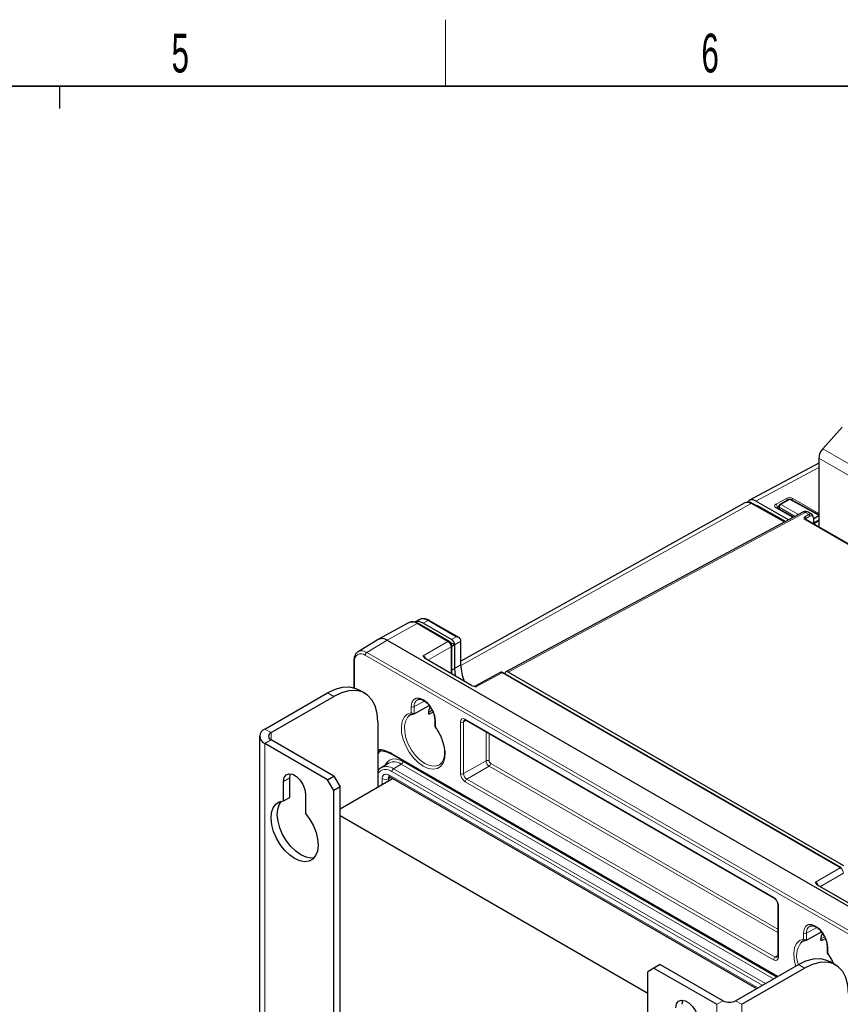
# Paper-space layout 'Blatt4' of a CAD drawing. Header units: millimetres. Extents: x 5 to 418, y 2 to 292.
# Tile 62 of 68: x 226 to 300, y 200 to 288. Entities that reach past the tile are written whole.
import ezdxf

# ---------------------------------------------------------------- set-up
doc = ezdxf.new("R2010")
doc.units = ezdxf.units.MM
doc.layers.add('SLD-0', color=7, linetype='Continuous')
doc.styles.add('SLDTEXTSTYLE0', font='TXT', dxfattribs={"width": 0.605})

psp = doc.layouts.new('Blatt4')

# ---------------------------------------------------------------- linework, layer by layer
at = {"color": 7, "linetype": 'Continuous', "lineweight": 25}
for p, q in [((298.748, 249.82), (300.488, 251.761)), ((298.388, 248.961), (298.388, 242.788)), ((298.388, 248.516), (292.134, 245.174)), ((295.668, 243.408), (292.723, 245.108)), ((295.669, 245.256), (294.879, 244.8)), ((298.388, 243.852), (295.867, 245.257)), ((291.733, 244.933), (266.134, 230.664)), ((295.363, 243.243), (292.411, 244.888)), ((295.38, 243.253), (293, 244.627)), ((296.106, 243.643), (294.618, 244.501)), ((294.779, 244.632), (294.772, 244.412)), ((296.964, 244.104), (270.19, 229.709)), ((325.524, 227.123), (297.191, 243.479)), ((297.776, 243.919), (297.492, 244.083)), ((298.388, 243.775), (297.933, 243.504)), ((297.933, 243.051), (297.933, 243.596)), ((298.388, 243.382), (297.933, 243.128)), ((262.405, 234.414), (261.969, 234.18)), ((261.43, 234.133), (258.707, 232.638)), ((265.071, 232.451), (262.284, 234.06)), ((265.296, 232.626), (262.755, 234.093)), ((265.955, 232.794), (263.287, 234.335)), ((258.688, 232.626), (256.87, 231.524)), ((259.497, 232.553), (305.318, 206.101)), ((265.579, 232.142), (265.146, 232.392)), ((265.577, 232.141), (265.312, 231.988)), ((265.312, 229.517), (265.312, 232.033)), ((265.577, 232.141), (265.579, 232.142)), ((265.579, 232.136), (265.579, 230.002)), ((266.134, 230.334), (266.134, 232.457)), ((267.105, 228.482), (262.92, 230.898)), ((256.501, 230.738), (256.501, 228.274)), ((269.67, 229.641), (267.361, 228.399)), ((300.426, 212.041), (269.963, 229.627)), ((300.651, 212.216), (270.387, 229.687)), ((248.467, 224.552), (254.123, 227.818)), ((249.032, 224.226), (254.689, 227.491)), ((257.489, 227.769), (256.923, 228.095)), ((261.938, 225.933), (263.278, 226.665)), ((263.633, 226.06), (263.355, 225.911)), ((258.649, 225.205), (258.649, 219.326)), ((263.784, 225.391), (263.784, 224.781)), ((266.573, 225.341), (294.366, 209.297)), ((247.998, 223.899), (247.998, 112.85)), ((254.123, 219.98), (248.467, 223.246)), ((254.689, 220.307), (249.032, 223.573)), ((259.572, 222.436), (259.963, 222.252)), ((259.963, 222.252), (294.649, 202.228)), ((259.649, 221.487), (258.946, 221.061)), ((264.203, 221.331), (264.317, 221.414)), ((250.729, 218.39), (250.729, 220.143)), ((254.123, 219.98), (254.689, 220.307)), ((254.689, 220.307), (255.255, 219.327)), ((259.722, 220.227), (292.774, 201.146)), ((250.164, 218.064), (250.164, 219.817)), ((254.689, 219.001), (254.123, 219.98)), ((255.255, 219.327), (254.689, 219.001)), ((255.255, 217.366), (259.966, 220.086)), ((255.255, 109.584), (255.255, 219.327)), ((250.164, 218.064), (250.729, 218.39)), ((252.144, 218.674), (252.144, 216.921)), ((254.689, 109.257), (254.689, 219.001)), ((282.973, 200.711), (255.255, 216.713)), ((302.461, 208.072), (298.276, 210.488)), ((294.69, 208.735), (294.69, 204.077)), ((297.293, 205.523), (298.633, 206.255)), ((298.988, 205.65), (298.711, 205.501)), ((299.14, 204.98), (299.14, 204.371)), ((284.105, 203.326), (283.539, 202.999)), ((284.105, 203.326), (289.762, 200.06)), ((290.893, 200.06), (296.55, 203.326)), ((299.915, 203.276), (299.35, 203.603)), ((283.539, 202.999), (282.973, 202.672)), ((282.973, 92.929), (282.973, 202.672)), ((283.539, 202.999), (289.196, 199.733)), ((291.459, 199.733), (297.116, 202.999))]:
    psp.add_line(p, q, dxfattribs=at)
at = {"color": 7, "linetype": 'Continuous', "lineweight": 18}
for p, q in [((308.081, 244.432), (298.748, 249.82)), ((307.722, 243.573), (298.388, 248.961)), ((298.388, 248.136), (292.723, 245.108)), ((294.521, 244.813), (295.478, 245.346)), ((295.767, 245.247), (294.976, 244.791)), ((298.388, 243.787), (295.767, 245.247)), ((296.043, 245.34), (298.388, 243.986)), ((292.311, 244.878), (266.135, 230.287)), ((295.303, 243.211), (292.311, 244.878)), ((293, 244.627), (292.941, 244.593)), ((296.047, 243.611), (294.521, 244.493)), ((294.779, 244.636), (294.66, 244.57)), ((294.66, 244.57), (294.663, 244.476)), ((294.835, 244.549), (294.83, 244.379)), ((296.261, 243.726), (294.835, 244.549)), ((294.976, 244.791), (296.551, 243.882)), ((297.158, 244.081), (270.387, 229.687)), ((325.424, 227.116), (297.096, 243.469)), ((297.139, 243.69), (297.487, 243.891)), ((297.487, 243.891), (297.158, 244.081)), ((297.572, 243.744), (297.224, 243.543)), ((297.23, 243.486), (297.23, 243.457)), ((297.9, 243.07), (297.9, 243.548)), ((298.388, 243.316), (297.933, 243.063)), ((262.187, 234.051), (259.497, 232.553)), ((264.973, 232.443), (262.187, 234.051)), ((263.189, 234.326), (262.755, 234.093)), ((265.715, 232.868), (263.189, 234.326)), ((265.296, 232.626), (265.715, 232.868)), ((257.656, 231.453), (259.497, 232.553)), ((262.745, 231.157), (264.973, 232.443)), ((265.256, 231.953), (263.174, 230.751)), ((265.256, 229.549), (265.256, 231.953)), ((266.134, 232.457), (265.579, 232.136)), ((303.338, 204.758), (257.518, 231.21)), ((257.656, 231.453), (303.477, 205.002)), ((256.56, 230.657), (256.56, 228.256)), ((265.312, 229.853), (265.579, 230.002)), ((265.579, 230.002), (266.134, 230.334)), ((269.866, 229.619), (267.558, 228.378)), ((300.329, 212.033), (269.866, 229.619)), ((254.689, 227.491), (254.123, 227.818)), ((261.657, 226.024), (261.657, 226.571)), ((261.938, 226.569), (262.846, 227.076)), ((261.938, 226.569), (261.938, 225.933)), ((263.3, 226.42), (263.413, 226.485)), ((263.219, 225.989), (263.355, 225.911)), ((263.554, 226.24), (263.224, 226.05)), ((263.843, 225.309), (263.843, 224.762)), ((266.107, 220.529), (266.107, 225.188)), ((266.622, 225.313), (266.388, 225.186)), ((266.388, 225.186), (266.388, 220.528)), ((266.531, 225.433), (294.324, 209.388)), ((249.032, 224.226), (248.467, 224.552)), ((249.032, 223.573), (249.032, 224.226)), ((268.407, 221.694), (268.407, 224.282)), ((268.687, 224.12), (268.687, 221.692)), ((249.032, 223.573), (248.467, 223.246)), ((248.467, 112.196), (248.467, 223.246)), ((294.708, 202.262), (259.922, 222.344)), ((260.061, 220.96), (260.773, 221.385)), ((294.303, 202.029), (260.773, 221.385)), ((294.583, 202.19), (260.912, 221.629)), ((266.388, 220.528), (268.407, 221.694)), ((268.69, 221.204), (266.67, 220.038)), ((294.69, 206.195), (268.69, 221.204)), ((268.829, 221.448), (294.69, 206.518)), ((250.164, 219.817), (250.729, 220.143)), ((259.614, 220.069), (259.808, 220.177)), ((259.639, 220.41), (292.891, 201.214)), ((293.298, 201.449), (259.922, 220.716)), ((293.579, 201.61), (260.061, 220.96)), ((259.053, 219.559), (259.053, 220.072)), ((259.614, 220.069), (259.614, 219.883)), ((294.324, 203.75), (266.531, 219.795)), ((266.67, 220.038), (294.463, 203.994)), ((298.101, 210.746), (300.329, 212.033)), ((300.612, 211.543), (298.53, 210.341)), ((294.748, 208.654), (294.748, 203.995)), ((297.013, 205.614), (297.013, 206.16)), ((297.293, 206.159), (298.202, 206.666)), ((297.293, 206.159), (297.293, 205.523)), ((298.655, 206.01), (298.768, 206.075)), ((298.575, 205.579), (298.711, 205.501)), ((298.91, 205.83), (298.579, 205.639)), ((299.198, 204.899), (299.198, 204.352)), ((294.463, 203.994), (294.69, 204.134)), ((297.116, 202.999), (296.55, 203.326)), ((289.762, 200.06), (289.196, 199.733)), ((289.196, 88.684), (289.196, 199.733)), ((290.893, 200.06), (291.459, 199.733)), ((291.459, 199.733), (291.459, 88.684))]:
    psp.add_line(p, q, dxfattribs=at)
at = {"color": 7, "linetype": 'Continuous', "lineweight": 25, "flags": 128}
for points in [[(292.678, 244.739), (292.835, 244.703), (293, 244.627)], [(265.579, 230.002), (265.635, 229.388), (265.647, 229.324)], [(254.123, 227.818), (254.811, 228.145), (255.478, 228.324), (256.103, 228.348), (256.669, 228.217), (256.923, 228.095)], [(258.649, 225.205), (258.589, 225.964), (258.41, 226.631), (258.118, 227.185), (257.722, 227.609), (257.234, 227.891), (256.669, 228.022), (256.043, 227.997), (255.377, 227.819), (254.689, 227.491)], [(261.607, 225.828), (261.597, 225.822), (261.43, 225.7)], [(250.164, 219.817), (250.223, 220.173), (250.395, 220.418), (250.659, 220.521), (250.982, 220.47), (251.325, 220.272), (251.649, 219.949), (251.912, 219.542), (252.084, 219.099), (252.144, 218.674)], [(250.729, 220.143), (250.789, 220.5), (250.796, 220.518)], [(259.722, 220.227), (259.72, 220.228), (259.715, 220.231)], [(252.144, 216.921), (252.531, 216.393), (252.852, 215.813), (253.089, 215.21), (253.233, 214.612), (253.274, 214.049), (253.213, 213.548), (253.051, 213.134), (252.796, 212.827), (252.461, 212.642), (252.062, 212.588), (251.619, 212.667), (251.154, 212.876), (250.688, 213.205), (250.245, 213.637), (249.846, 214.151), (249.511, 214.723), (249.257, 215.324), (249.094, 215.926), (249.033, 216.498), (249.075, 217.012), (249.218, 217.445), (249.455, 217.774), (249.776, 217.984), (250.164, 218.064)], [(252.909, 212.938), (252.628, 212.914), (252.185, 212.994), (251.719, 213.203), (251.254, 213.531), (250.811, 213.963), (250.412, 214.478), (250.077, 215.05), (249.822, 215.651), (249.66, 216.252), (249.598, 216.824), (249.64, 217.339), (249.783, 217.772), (249.963, 218.041)], [(296.962, 205.418), (296.952, 205.412), (296.785, 205.289)], [(296.55, 203.326), (297.237, 203.653), (297.904, 203.832), (298.53, 203.856), (299.095, 203.725), (299.35, 203.603)], [(301.075, 200.712), (301.015, 201.472), (300.837, 202.138), (300.545, 202.692), (300.149, 203.117), (299.661, 203.399), (299.095, 203.529), (298.47, 203.505), (297.803, 203.327), (297.116, 202.999)], [(285.519, 199.406), (285.579, 199.763), (285.751, 200.008), (286.014, 200.111), (286.337, 200.06), (286.681, 199.862), (287.004, 199.539), (287.267, 199.132), (287.439, 198.689), (287.499, 198.264)], [(286.085, 199.733), (286.144, 200.09), (286.151, 200.107)]]:
    psp.add_lwpolyline(points, dxfattribs=at)
at = {"color": 7, "linetype": 'Continuous', "lineweight": 18, "flags": 128}
for points in [[(297.209, 243.469), (297.215, 243.475), (297.23, 243.486)], [(261.657, 226.571), (261.711, 226.93), (261.866, 227.192), (262.108, 227.331), (262.412, 227.335), (262.75, 227.202), (263.088, 226.945), (263.392, 226.59), (263.634, 226.171), (263.789, 225.73), (263.843, 225.309)], [(263.843, 224.762), (264.193, 224.219), (264.466, 223.635), (264.646, 223.045), (264.724, 222.478), (264.697, 221.965), (264.565, 221.535), (264.335, 221.209), (264.02, 221.006), (263.636, 220.937), (263.206, 221.005), (262.75, 221.207), (262.295, 221.531), (261.864, 221.96), (261.481, 222.472), (261.166, 223.039), (260.936, 223.63), (260.803, 224.213), (260.776, 224.757), (260.854, 225.234), (261.035, 225.616), (261.307, 225.884), (261.657, 226.024)], [(261.43, 225.7), (261.328, 225.587), (261.145, 225.24), (261.059, 224.8), (261.075, 224.292), (261.191, 223.744), (261.402, 223.186), (261.695, 222.65), (262.054, 222.164), (262.46, 221.757), (262.889, 221.45), (263.319, 221.261), (263.724, 221.2), (264.083, 221.271), (264.203, 221.331)], [(258.956, 222.636), (258.807, 222.49), (258.649, 222.267)], [(260.912, 221.629), (260.578, 221.784), (260.257, 221.857), (259.961, 221.845), (259.701, 221.749), (259.488, 221.572), (259.33, 221.322), (259.314, 221.284)], [(297.013, 206.16), (297.066, 206.519), (297.221, 206.782), (297.463, 206.921), (297.768, 206.925), (298.105, 206.791), (298.443, 206.535), (298.748, 206.18), (298.99, 205.761), (299.145, 205.32), (299.198, 204.899)], [(296.303, 203.183), (296.291, 203.219), (296.159, 203.803), (296.131, 204.347), (296.21, 204.823), (296.39, 205.206), (296.663, 205.474), (297.013, 205.614)], [(299.198, 204.352), (299.548, 203.808), (299.765, 203.363)]]:
    psp.add_lwpolyline(points, dxfattribs=at)
at = {"color": 7, "linetype": 'Continuous', "lineweight": 25}
for centre, radius, start, end in [((299.753, 248.895), 1.366, 137.38026, 177.20823), ((295.769, 245.083), 0.2, 60.87645, 119.99731), ((294.979, 244.626), 0.2, 119.99731, 178.28311), ((297.874, 243.591), 0.0593, 5.07867, 66.24147), ((259.032, 231.921), 0.785, 53.60996, 116.0303), ((270.391, 230.431), 4.258, 181.30186, 201.4698), ((264.821, 225.909), 1.604, 155.87885, 177.02521), ((248.714, 223.899), 0.699, 110.78342, 249.21658), ((249.156, 223.899), 0.349, 110.78342, 249.21658), ((300.177, 205.499), 1.604, 155.87885, 177.02521), ((290.327, 201.152), 1.23, 242.60967, 297.39033)]:
    psp.add_arc(centre, radius, start, end, dxfattribs=at)
at = {"color": 7, "linetype": 'Continuous', "lineweight": 18}
for centre, radius, start, end in [((295.321, 245.098), 0.293, 22.5957, 57.65915), ((295.711, 245.166), 0.0992, 55.45584, 114.57981), ((295.825, 245.165), 0.101, 66.08746, 125.36287), ((296.196, 245.09), 0.293, 121.47316, 153.7175), ((292.37, 244.795), 0.101, 66.08746, 125.36287), ((294.357, 244.558), 0.304, 2.21211, 57.20547), ((294.577, 244.411), 0.0992, 65.42019, 124.54416), ((294.877, 244.638), 0.0987, 183.35638, 244.50654), ((295.134, 244.537), 0.299, 121.78538, 177.63732), ((294.92, 244.709), 0.0992, 55.45584, 114.57981), ((297.041, 243.922), 0.198, 53.60191, 112.96519), ((297.045, 243.538), 0.179, 1.72152, 58.27848), ((297.393, 243.739), 0.179, 1.72152, 58.27848), ((297.874, 243.602), 0.0594, 295.38794, 354.63803), ((263.246, 234.245), 0.099, 65.36022, 124.60414), ((261.736, 233.42), 0.776, 54.47319, 113.27203), ((262.243, 233.97), 0.099, 65.36022, 124.60414), ((265.03, 232.361), 0.099, 65.37351, 124.60301), ((265.214, 232.042), 0.099, 295.38862, 354.63002), ((257.144, 230.751), 0.592, 50.79671, 189.21404), ((257.206, 230.844), 0.758, 53.50286, 117.23225), ((257.825, 231.195), 0.308, 123.22971, 177.34769), ((256.599, 230.747), 0.0988, 185.10705, 246.23889), ((269.922, 229.537), 0.099, 65.36022, 124.60414), ((261.799, 226.844), 0.308, 242.65648, 296.76622), ((262.57, 226.654), 0.638, 122.9484, 187.60729), ((263.883, 225.4), 0.0991, 185.77949, 246.17733), ((266.249, 225.462), 0.308, 242.65648, 296.76622), ((266.63, 225.422), 0.0988, 173.76303, 234.92479), ((258.592, 220.244), 2.485, 57.65127, 88.68573), ((260.02, 222.333), 0.0988, 173.76303, 234.92479), ((259.424, 220.129), 1.046, 52.54292, 118.02285), ((260.13, 220.543), 1.06, 52.64308, 116.99717), ((260.604, 221.643), 0.308, 303.22971, 357.34769), ((268.546, 221.419), 0.308, 62.65648, 116.76622), ((268.521, 221.462), 0.308, 303.22971, 357.34769), ((259.368, 220.048), 0.868, 50.35544, 145.99386), ((259.41, 220.13), 0.362, 50.79671, 189.21404), ((259.84, 220.088), 0.227, 134.73878, 184.78929), ((259.843, 220.391), 0.205, 174.68609, 231.45586), ((260.23, 220.702), 0.308, 123.22971, 177.34769), ((266.249, 220.803), 0.308, 242.65648, 296.76622), ((259.336, 220.619), 0.616, 242.65648, 296.76622), ((266.839, 219.78), 0.308, 123.22971, 177.34769), ((294.423, 209.378), 0.0991, 173.82859, 234.20833), ((294.786, 208.742), 0.0962, 184.50157, 247.15347), ((297.154, 206.434), 0.308, 242.65648, 296.76622), ((297.925, 206.243), 0.638, 122.9484, 187.60729), ((298.413, 204.097), 2.018, 143.78314, 202.49319), ((299.236, 204.987), 0.0963, 184.64853, 247.13866), ((294.632, 203.736), 0.308, 123.22971, 177.34769), ((294.786, 204.084), 0.0961, 184.12934, 247.1908)]:
    psp.add_arc(centre, radius, start, end, dxfattribs=at)
at = {"color": 7, "linetype": 'Continuous', "lineweight": 25}
for centre, major_axis, ratio, start_param, end_param in [((292.326, 243.89), (-0.597, 1.041), 0.575637, 5.516667, 6.275931), ((292.723, 244.128), (-0.6, 1.04), 0.577176, 5.497991, 6.59462), ((297.48, 243.397), (0.294, 0.523), 0.569264, 5.490917, 7.04426), ((263.187, 233.018), (-0.795, 1.389), 0.577214, 5.500222, 6.267755), ((262.755, 232.786), (-0.8, 1.386), 0.577202, 5.498017, 6.265551), ((265.296, 232.3), (-0.2, 0.346), 0.577557, 3.944525, 5.497716), ((265.851, 232.62), (-0.2, 0.346), 0.577557, 3.927224, 4.460624), ((257.334, 227.703), (8.244, 4.438), 0.030727, 6.266645, 6.283799), ((270.387, 229.36), (-0.2, 0.347), 0.577206, 5.498021, 7.051211)]:
    psp.add_ellipse(centre, major_axis=major_axis, ratio=ratio, start_param=start_param, end_param=end_param, dxfattribs=at)
at = {"color": 7, "linetype": 'Continuous', "lineweight": 18}
for centre, major_axis, ratio, start_param, end_param in [((295.76, 245.183), (0.4, -0.006), 0.567122, 0.794121, 2.364612), ((294.804, 244.65), (0.4, -0.006), 0.566782, 2.364314, 3.934806), ((294.802, 244.486), (0.2, -0.012), 0.555022, 2.38778, 3.184773), ((297.292, 243.505), (0.075, 0.62), 0.711534, 5.989162, 6.757026), ((297.094, 243.305), (0.096, 0.176), 0.561044, 6.269983, 7.037847), ((297.008, 243.353), (0.156, 0.28), 0.567218, 5.489279, 5.724742), ((297.566, 243.349), (0.234, 0.419), 0.567218, 5.489279, 7.042622), ((264.971, 232.115), (-0.2, 0.346), 0.587456, 3.927225, 5.497717), ((262.748, 230.831), (-0.2, 0.346), 0.567659, 4.474545, 5.497716), ((269.863, 229.291), (-0.195, 0.349), 0.577293, 5.506744, 6.274459), ((267.561, 228.053), (-0.205, 0.344), 0.576943, 5.489313, 6.261394), ((266.532, 224.943), (-0.3, 0.52), 0.577206, 5.498021, 7.068512), ((266.673, 225.024), (-0.205, 0.344), 0.576943, 6.261428, 7.059805), ((268.687, 221.529), (-0.2, 0.346), 0.567307, 0.785631, 2.356123), ((268.829, 221.611), (-0.1, 0.173), 0.577557, 0.785632, 2.356124), ((266.532, 220.285), (-0.3, 0.52), 0.577557, 0.785632, 2.356124), ((266.673, 220.366), (-0.2, 0.346), 0.587808, 0.785633, 2.356124), ((300.326, 211.705), (-0.2, 0.346), 0.587456, 3.927225, 5.497717), ((298.103, 210.421), (-0.2, 0.346), 0.567659, 4.474545, 5.497716), ((294.324, 208.898), (-0.3, 0.52), 0.577557, 3.927224, 5.497716), ((294.324, 204.24), (-0.3, 0.52), 0.577206, 2.356428, 3.92692), ((294.465, 204.322), (-0.195, 0.35), 0.576942, 2.365135, 3.174125)]:
    psp.add_ellipse(centre, major_axis=major_axis, ratio=ratio, start_param=start_param, end_param=end_param, dxfattribs=at)
at = {"color": 7, "linetype": 'Continuous', "lineweight": 25}
for points, knots in [([(292.411, 244.888), (292.358, 244.914), (292.215, 244.984), (292.001, 245.025), (291.86, 244.974), (291.803, 244.954)], [0, 0, 0, 0, 0.26354, 0.700244, 1, 1, 1, 1]), ([(294.618, 244.501), (294.61, 244.507), (294.594, 244.518), (294.595, 244.518), (294.596, 244.518)], [0, 0, 0, 0, 0.583054, 1, 1, 1, 1]), ([(297.5, 244.071), (297.489, 244.08), (297.426, 244.131), (297.282, 244.165), (297.106, 244.166), (297.006, 244.123), (296.964, 244.104)], [0, 0, 0, 0, 0.0777573, 0.4283548, 0.7558857, 1, 1, 1, 1]), ([(297.191, 243.48), (297.19, 243.48), (297.189, 243.481), (297.189, 243.48), (297.19, 243.479)], [0, 0, 0, 0, 0.3050642, 1, 1, 1, 1]), ([(263.287, 234.335), (263.227, 234.366), (263.052, 234.458), (262.778, 234.511), (262.518, 234.487), (262.409, 234.404), (262.374, 234.377)], [0, 0, 0, 0, 0.1893642, 0.5501898, 0.8578401, 1, 1, 1, 1]), ([(262.284, 234.06), (262.225, 234.091), (262.054, 234.181), (261.785, 234.228), (261.549, 234.209), (261.459, 234.14), (261.442, 234.126)], [0, 0, 0, 0, 0.2040699, 0.5929754, 0.92256, 1, 1, 1, 1]), ([(266.095, 232.646), (266.092, 232.653), (266.085, 232.669), (266.072, 232.69), (266.057, 232.71), (266.039, 232.731), (266.018, 232.75), (265.995, 232.769), (265.969, 232.786), (265.939, 232.804), (265.905, 232.82), (265.865, 232.836), (265.824, 232.849), (265.785, 232.858), (265.749, 232.864), (265.727, 232.867), (265.716, 232.868), (265.715, 232.868)], [0, 0, 0, 0, 0.053919, 0.108428, 0.164578, 0.221198, 0.286272, 0.351851, 0.41879, 0.486112, 0.576749, 0.668076, 0.761331, 0.855166, 0.924752, 0.994551, 1, 1, 1, 1]), ([(265.312, 232.033), (265.309, 232.074), (265.301, 232.163), (265.237, 232.297), (265.154, 232.397), (265.092, 232.438), (265.071, 232.451)], [0, 0, 0, 0, 0.249504, 0.542176, 0.84795, 1, 1, 1, 1]), ([(256.866, 231.503), (256.816, 231.473), (256.684, 231.394), (256.558, 231.157), (256.505, 230.92), (256.502, 230.771), (256.501, 230.738)], [0, 0, 0, 0, 0.209029, 0.549288, 0.900097, 1, 1, 1, 1]), ([(262.92, 230.898), (262.861, 230.932), (262.824, 230.976), (262.773, 231.064), (262.759, 231.11), (262.745, 231.157)], [0, 0, 0, 0, 0.5, 0.5, 1, 1, 1, 1]), ([(269.963, 229.627), (269.921, 229.646), (269.847, 229.678), (269.74, 229.675), (269.692, 229.647), (269.674, 229.638)], [0, 0, 0, 0, 0.452017, 0.801718, 1, 1, 1, 1]), ([(267.105, 228.482), (267.164, 228.448), (267.241, 228.426), (267.396, 228.396), (267.477, 228.387), (267.558, 228.378)], [0, 0, 0, 0, 0.5, 0.5, 1, 1, 1, 1]), ([(262.228, 227.182), (262.271, 227.203), (262.36, 227.247), (262.577, 227.218), (262.848, 227.093), (263.129, 226.858), (263.348, 226.61), (263.444, 226.435), (263.474, 226.38)], [0, 0, 0, 0, 0.164048, 0.343357, 0.53562, 0.724566, 0.914004, 1, 1, 1, 1]), ([(263.474, 226.38), (263.513, 226.315), (263.625, 226.133), (263.734, 225.813), (263.781, 225.548), (263.784, 225.418), (263.784, 225.391)], [0, 0, 0, 0, 0.199972, 0.56447, 0.906009, 1, 1, 1, 1]), ([(261.458, 225.718), (261.46, 225.72), (261.525, 225.806), (261.667, 225.873), (261.829, 225.902), (261.891, 225.913)], [0, 0, 0, 0, 0.018657, 0.628729, 1, 1, 1, 1]), ([(261.938, 225.933), (261.897, 225.911), (261.842, 225.912), (261.74, 225.948), (261.692, 225.983), (261.657, 226.024)], [0, 0, 0, 0, 0.5, 0.5, 1, 1, 1, 1]), ([(263.355, 225.911), (263.318, 225.891), (263.281, 225.888), (263.23, 225.919), (263.216, 225.951), (263.219, 225.992)], [0, 0, 0, 0, 0.5, 0.5, 1, 1, 1, 1]), ([(263.843, 224.762), (263.842, 224.762), (263.838, 224.762), (263.831, 224.762), (263.822, 224.762), (263.813, 224.763), (263.805, 224.764), (263.799, 224.766), (263.793, 224.768), (263.789, 224.771), (263.786, 224.774), (263.785, 224.778), (263.784, 224.78), (263.784, 224.781)], [0, 0, 0, 0, 0.011192, 0.111464, 0.212206, 0.314417, 0.417137, 0.51942, 0.622242, 0.726812, 0.832014, 0.923031, 1, 1, 1, 1]), ([(263.784, 224.774), (263.818, 224.73), (263.967, 224.538), (264.192, 224.158), (264.384, 223.775), (264.446, 223.564), (264.457, 223.527)], [0, 0, 0, 0, 0.1181737, 0.5163999, 0.9152496, 1, 1, 1, 1]), ([(266.472, 225.37), (266.473, 225.371), (266.474, 225.372), (266.481, 225.376), (266.534, 225.362), (266.566, 225.345), (266.573, 225.341)], [0, 0, 0, 0, 0.0533862, 0.5461365, 0.9028464, 1, 1, 1, 1]), ([(264.457, 223.527), (264.504, 223.39), (264.608, 223.08), (264.674, 222.617), (264.669, 222.166), (264.579, 221.793), (264.45, 221.537), (264.336, 221.446), (264.293, 221.413)], [0, 0, 0, 0, 0.1480264, 0.3353098, 0.5215255, 0.7068739, 0.8925095, 1, 1, 1, 1]), ([(258.649, 222.596), (258.768, 222.601), (259.021, 222.613), (259.343, 222.547), (259.538, 222.452), (259.572, 222.436)], [0, 0, 0, 0, 0.422137, 0.898629, 1, 1, 1, 1]), ([(258.933, 221.048), (258.925, 221.044), (258.814, 220.999), (258.713, 220.893), (258.656, 220.771), (258.649, 220.755)], [0, 0, 0, 0, 0.064985, 0.880286, 1, 1, 1, 1]), ([(259.664, 220.252), (259.664, 220.252), (259.664, 220.254), (259.702, 220.236), (259.722, 220.227)], [0, 0, 0, 0, 0.466287, 1, 1, 1, 1]), ([(298.276, 210.488), (298.217, 210.522), (298.18, 210.565), (298.129, 210.654), (298.115, 210.7), (298.101, 210.746)], [0, 0, 0, 0, 0.5, 0.5, 1, 1, 1, 1]), ([(294.366, 209.297), (294.388, 209.282), (294.44, 209.248), (294.529, 209.155), (294.612, 209.028), (294.669, 208.891), (294.688, 208.791), (294.69, 208.747), (294.69, 208.735)], [0, 0, 0, 0, 0.1474869, 0.3371411, 0.5394028, 0.7470427, 0.9335018, 1, 1, 1, 1]), ([(297.583, 206.772), (297.626, 206.793), (297.715, 206.837), (297.933, 206.808), (298.204, 206.682), (298.485, 206.448), (298.703, 206.2), (298.799, 206.025), (298.829, 205.97)], [0, 0, 0, 0, 0.164048, 0.343357, 0.53562, 0.724566, 0.914004, 1, 1, 1, 1]), ([(298.829, 205.97), (298.869, 205.905), (298.98, 205.722), (299.089, 205.403), (299.137, 205.138), (299.139, 205.008), (299.14, 204.98)], [0, 0, 0, 0, 0.199972, 0.56447, 0.906009, 1, 1, 1, 1]), ([(296.813, 205.308), (296.815, 205.31), (296.88, 205.396), (297.022, 205.463), (297.185, 205.492), (297.246, 205.503)], [0, 0, 0, 0, 0.018657, 0.628729, 1, 1, 1, 1]), ([(297.293, 205.523), (297.253, 205.501), (297.197, 205.501), (297.095, 205.538), (297.047, 205.573), (297.013, 205.614)], [0, 0, 0, 0, 0.5, 0.5, 1, 1, 1, 1]), ([(298.711, 205.501), (298.673, 205.48), (298.636, 205.478), (298.585, 205.509), (298.572, 205.541), (298.575, 205.582)], [0, 0, 0, 0, 0.5, 0.5, 1, 1, 1, 1]), ([(299.139, 204.364), (299.173, 204.32), (299.321, 204.127), (299.524, 203.804), (299.649, 203.516), (299.699, 203.401)], [0, 0, 0, 0, 0.151508, 0.661017, 1, 1, 1, 1]), ([(299.14, 204.371), (299.14, 204.37), (299.14, 204.368), (299.141, 204.364), (299.144, 204.361), (299.148, 204.358), (299.154, 204.356), (299.16, 204.354), (299.168, 204.353), (299.177, 204.352), (299.186, 204.352), (299.194, 204.352), (299.198, 204.352), (299.198, 204.352)], [0, 0, 0, 0, 0.074403, 0.1679766, 0.2701996, 0.3730236, 0.4776481, 0.5828586, 0.683118, 0.7838611, 0.8860854, 0.9888082, 1, 1, 1, 1]), ([(294.69, 204.077), (294.688, 204.054), (294.685, 204.004), (294.667, 203.975), (294.667, 203.976), (294.666, 203.976)], [0, 0, 0, 0, 0.3024273, 0.6739717, 1, 1, 1, 1])]:
    psp.add_open_spline(points, degree=3, knots=knots, dxfattribs=at)
at = {"color": 7, "linetype": 'Continuous', "lineweight": 18}
for points, knots in [([(297.096, 243.469), (297.096, 243.47), (297.094, 243.473), (297.085, 243.492), (297.065, 243.534), (297.057, 243.592), (297.083, 243.65), (297.12, 243.676), (297.139, 243.69)], [0, 0, 0, 0, 0.00476, 0.043588, 0.24638, 0.560597, 0.77998, 1, 1, 1, 1]), ([(297.224, 243.543), (297.221, 243.542), (297.212, 243.539), (297.203, 243.536), (297.195, 243.532), (297.189, 243.529), (297.184, 243.527), (297.18, 243.525), (297.175, 243.522), (297.169, 243.52), (297.162, 243.518), (297.155, 243.516), (297.15, 243.513), (297.144, 243.51), (297.136, 243.506), (297.127, 243.5), (297.117, 243.491), (297.107, 243.482), (297.1, 243.474), (297.097, 243.47), (297.096, 243.469)], [0, 0, 0, 0, 0.0357016, 0.108264, 0.1451267, 0.1869535, 0.2289557, 0.2713265, 0.3137688, 0.3968582, 0.4799687, 0.5630074, 0.6046177, 0.6462716, 0.7171113, 0.7885203, 0.8608597, 0.9339128, 0.9947296, 1, 1, 1, 1])]:
    psp.add_open_spline(points, degree=3, knots=knots, dxfattribs=at)
at = {"layer": 'SLD-0', "lineweight": 18}
psp.add_line((264.75, 282.5), (264.75, 288.5), dxfattribs=at)
at = {"layer": 'SLD-0', "lineweight": 35}
psp.add_line((408, 282.5), (26, 282.5), dxfattribs=at)
at = {"layer": 'SLD-0'}
psp.add_line((230, 280.5), (230, 282.5), dxfattribs=at)
psp.add_line((230, 280.5), (230, 282.5), dxfattribs=at)

# ---------------------------------------------------------------- texts
at = {"layer": 'SLD-0', "char_height": 3.5, "attachment_point": 2, "style": 'SLDTEXTSTYLE0'}
for s, insert in [('5', (240.853, 287.243)), ('6', (288.603, 287.243))]:
    psp.add_mtext(s, dxfattribs=dict(at, insert=insert))

doc.saveas('drawing.dxf')
